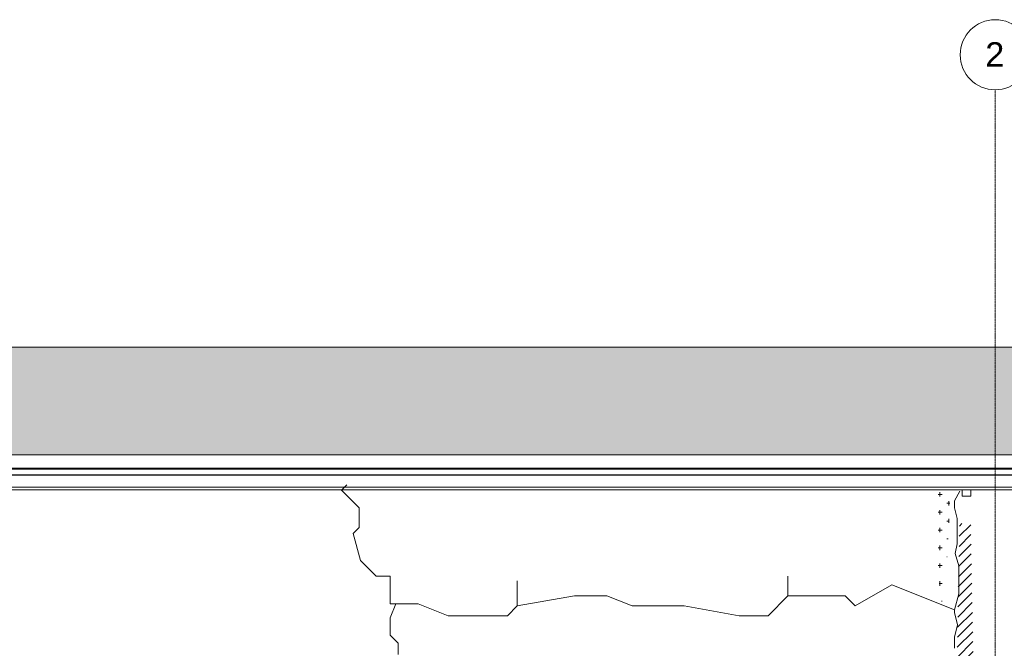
# Model space of a CAD drawing. Header units: millimetres. Extents: x -5998 to 64464, y -2232 to 8822.
# Tile 13 of 52: x 14850 to 21871, y 4046 to 8528. Entities that reach past the tile are written whole.
import ezdxf

# ---------------------------------------------------------------- set-up
doc = ezdxf.new("R2010")
doc.units = ezdxf.units.MM
doc.linetypes.add('_Traço - ponto', pattern=[16, 12, -2, 0, -2])
for name, color, linetype, lineweight in [('A-DETL', 90, 'Continuous', 18), ('A-DETL-GENF', 92, 'Continuous', 18), ('A-GLAZ-CWMG', 51, 'Continuous', 18), ('A-ROOF', 132, 'Continuous', 18), ('A-ROOF-OTLN', 132, 'Continuous', 18), ('A-ROOF-PATT', 132, 'Continuous', 18), ('A-WALL', 113, 'Continuous', 18), ('S-GRID', 1, 'Continuous', 9), ('S-GRID-IDEN', 1, 'Continuous', 9)]:
    doc.layers.add(name, color=color, linetype=linetype, lineweight=lineweight)
doc.styles.add('Arial_2', font='arial.ttf', dxfattribs={"height": 174.9999999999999})

# ---------------------------------------------------------------- blocks, each defined once
blk = doc.blocks.new('Rectangular Mullion - 6x12 cm 2-4090239-ELEVAÇÃO 3 - MAPEAMENTO DE DANOS')
at = {"layer": 'A-GLAZ-CWMG'}
for p, q in [((21571.1149374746, 5328.699999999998), (21571.1149374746, 5329.985620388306)), ((21571.1149374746, 5175.08754440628), (21571.1149374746, 5132.139411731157)), ((21571.1149374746, 5132.139411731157), (21631.1149374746, 5132.139411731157)), ((21631.1149374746, 5132.139411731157), (21631.1149374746, 5175.08754440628))]:
    blk.add_line(p, q, dxfattribs=at)
blk = doc.blocks.new('Grid - Head Grid-11506-ELEVAÇÃO 3 - MAPEAMENTO DE DANOS')
at = {"layer": 'S-GRID-IDEN'}
blk.add_circle((29896.11493747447, 8278.481073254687), 250, dxfattribs=at)

msp = doc.modelspace()

# ---------------------------------------------------------------- hatches: boundary and pattern name
at = {"layer": 'A-DETL-GENF'}
h = msp.add_hatch(dxfattribs=at)
h.set_pattern_fill('FP_10', color=34, style=0, pattern_type=2)
h.set_pattern_definition([(270, (11188.586, 127), (127, 7.776507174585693e-15), [15.875, -111.125]), (0, (11188.586, 127), (0, 127), [15.875, -111.125]), (270, (11315.586, 127), (127, 7.776507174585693e-15), [15.875, -111.125]), (180, (11315.586, 127), (-1.555301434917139e-14, -127), [15.875, -111.125]), (270, (11252.086, 63.5), (127, 7.776507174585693e-15), [15.875, -111.125]), (180, (11252.086, 63.5), (-1.555301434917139e-14, -127), [15.875, -111.125]), (90, (11252.086, 63.5), (-127, 7.776507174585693e-15), [15.875, -111.125]), (0, (11252.086, 63.5), (0, 127), [15.875, -111.125]), (90, (11188.586, 0), (-127, 7.776507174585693e-15), [15.875, -111.125]), (0, (11188.586, 0), (0, 127), [15.875, -111.125]), (90, (11315.586, 0), (-127, 7.776507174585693e-15), [15.875, -111.125]), (180, (11315.586, 0), (-1.555301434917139e-14, -127), [15.875, -111.125])])
h.paths.add_polyline_path([(21438.41310543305, 4255.853303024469), (21489.15524776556, 5188.505340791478), (21400.02426226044, 5188.505340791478), (21400.02426226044, 4568.505340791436), (21408.53909286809, 4499.157610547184)], flags=0)
h = msp.add_hatch(dxfattribs=at)
h.set_pattern_fill('FP_9', color=231, style=0, pattern_type=2)
h.set_pattern_definition([(45, (11188.586, 0), (-35.35533905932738, 35.35533905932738), [])])
h.paths.add_polyline_path([(21625.75595362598, 1279.999999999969), (21695.50129300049, 1279.999999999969), (21631.1149374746, 4968.691837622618), (21629.75197052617, 4958.339075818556), (21625.75595362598, 4948.69183762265), (21619.39920872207, 4940.407566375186), (21611.1149374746, 4934.050821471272), (21601.46769927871, 4930.054804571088), (21591.1149374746, 4928.69183762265), (21580.7621756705, 4930.054804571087), (21571.1149374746, 4934.050821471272), (21562.83066622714, 4940.407566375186), (21556.47392132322, 4948.691837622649), (21552.47790442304, 4958.339075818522), (21551.1149374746, 4968.69183762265), (21486.72858194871, 1280.000000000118), (21619.39920872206, 1279.999999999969)], flags=0)
h.paths.add_polyline_path([(14684.24877254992, 1279.999999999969), (14827.27216112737, 1279.999999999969), (14762.88580560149, 4968.691837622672), (14760.7649267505, 4956.509314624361), (14757.52682175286, 4948.691837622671), (14751.17007684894, 4940.40756637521), (14742.88580560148, 4934.050821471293), (14733.23856740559, 4930.054804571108), (14722.88580560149, 4928.691837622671), (14712.53304379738, 4930.054804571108), (14702.88580560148, 4934.050821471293), (14694.00552533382, 4941.184300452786), (14687.67587115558, 4950.065327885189), (14684.24877254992, 4958.339075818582), (14682.88580560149, 4968.69183762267), (14618.49945007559, 1279.999999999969)], flags=0)
h.paths.add_polyline_path([(10263.98875287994, 1279.999999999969), (10378.72787020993, 1279.999999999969), (10314.34151468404, 4968.691837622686), (10312.22206692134, 4956.512769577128), (10308.98253083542, 4948.691837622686), (10302.6257859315, 4940.407566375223), (10294.34151468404, 4934.050821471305), (10284.69427648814, 4930.054804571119), (10274.34151468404, 4928.691837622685), (10263.51389144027, 4930.251498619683), (10253.26866119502, 4934.874050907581), (10246.05724343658, 4940.407566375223), (10239.13413490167, 4950.059160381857), (10235.70448163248, 4958.339075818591), (10234.34151468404, 4968.691837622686), (10169.95515915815, 1279.999999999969), (10254.34151468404, 1279.999999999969)], flags=0)
at = {"layer": 'A-ROOF-PATT'}
h = msp.add_hatch(dxfattribs=at)
h.set_pattern_fill('FP_6', color=256, style=0, pattern_type=2)
h.set_pattern_definition([(302.475, (-48.806, 5052.537), (266.7021495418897, -349.2024507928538), [4.967, -491.749]), (0, (-63.474, 5048.347), (0, 69.84), [17.335, -249.364]), (283.309, (-55.473, 5087.807), (266.6991930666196, -1117.447754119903), [40.549, -8069.233]), (0, (-267.5, 5053.585), (0, 69.84), [46.672, -220.027]), (0, (-267.5, 5048.347), (0, 69.84), [45.339, -221.361]), (318.883, (-71.475, 5055.331), (266.7025819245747, -209.5194293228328), [10.62, -1051.422]), (337.836, (-83.477, 5060.22), (533.3998426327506, -209.5251483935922), [12.959, -2578.855]), (346.502, (-99.479, 5064.061), (2933.702941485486, -698.3917018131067), [16.457, -3274.859]), (354.719, (-122.148, 5066.156), (800.0994624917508, -69.84694571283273), [22.766, -4530.458]), (357.858, (-134.15, 5071.045), (266.6994189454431, 0.001778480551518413), [18.682, -1849.524]), (354.489, (-115.481, 5070.347), (2933.698856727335, -279.3755416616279), [25.454, -5065.374]), (348.168, (-90.14399999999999, 5067.902), (1066.800657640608, -209.5203859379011), [20.437, -1342.012]), (339.148, (-70.142, 5063.712), (2400.303585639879, -907.934619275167), [15.697, -3123.624]), (76.69099999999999, (-222.161, 5048.347), (1600.193716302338, 6774.52759762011), [40.549, -8069.233]), (75.24600000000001, (-212.826, 5017.965999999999), (266.6943395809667, 1047.608680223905), [31.416, -2063.017]), (284.754, (-63.474, 5048.347), (266.694036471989, -977.7679812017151), [31.416, -2063.017]), (0, (-144.818, 5066.156), (0, 69.84), [22.669, -244.03]), (6.292, (-170.154, 5063.363), (1866.900251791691, 209.520009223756), [25.49, -5072.519]), (13.262, (-183.489, 5060.22), (266.6993578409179, 69.84258165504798), [13.7, -2726.369]), (20.134, (-196.824, 5055.331), (533.3992373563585, 209.5240139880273), [14.203, -1406.09]), (41.117, (-204.825, 5048.347), (533.4062068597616, 488.8781192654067), [10.62, -1051.422]), (0, (-222.161, 5048.347), (0, 69.84), [17.335, -249.364]), (57.52499999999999, (-222.161, 5048.347), (0.0003463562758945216, 69.83998540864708), [4.967, -491.749]), (39.962, (-219.494, 5052.537), (1066.808785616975, 907.9217482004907), [8.699, -1731.107]), (20.85199999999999, (-212.826, 5058.124), (533.4013274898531, 209.5231310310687), [15.697, -3123.624]), (11.832, (-198.158, 5063.712), (266.7004210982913, 69.83986643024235), [20.437, -1342.012]), (5.511, (-178.155, 5067.902), (2133.599206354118, 209.5316551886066), [25.454, -5065.374]), (2.142, (-152.819, 5070.347), (1600.200199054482, 69.82826583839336), [18.682, -1849.524]), (320.038, (-55.473, 5058.124), (266.7021078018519, -209.520462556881), [8.699, -1731.107]), (0, (-47.472, 5053.585), (0, 69.84), [46.672, -220.027]), (0, (-46.139, 5048.347), (0, 69.84), [45.339, -221.361])])
h.paths.add_polyline_path([(16270.22450598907, 5426.49596607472), (21981.11493747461, 5426.49596607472), (21981.1149374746, 6193.943912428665), (9918.614937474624, 6193.871364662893), (9918.614937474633, 5426.49596607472), (15668.38308937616, 5426.49596607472)], flags=0)
h = msp.add_hatch(dxfattribs=at)
h.set_pattern_fill('FP_3', color=256, style=0, pattern_type=2)
h.set_pattern_definition([(308.171, (-48.806, 9046.074), (235.1514435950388, -242.5912643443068), [4.315999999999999, -427.2359999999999]), (0, (-63.475, 9042.681999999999), (0, 56.54600000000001), [17.335, -249.364]), (286.287, (-55.474, 9074.63), (266.3467359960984, -903.5226574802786), [33.284, -6623.526]), (0, (-267.5, 9046.923), (0, 56.54600000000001), [46.672, -220.027]), (0, (-267.5, 9042.681999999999), (0, 56.54600000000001), [45.339, -221.361]), (324.75, (-71.476, 9048.336), (235.5330598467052, -147.60915829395), [9.797, -969.95]), (341.747, (-83.477, 9052.294), (510.1799773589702, -161.9785937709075), [12.637, -2514.845]), (349.002, (-99.479, 9055.404), (2913.327312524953, -561.4753761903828), [16.301, -3243.982]), (355.721, (-122.149, 9057.101), (790.7478507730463, -55.83890298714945), [22.733, -4523.843]), (358.265, (-134.15, 9061.059000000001), (256.5209117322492, 0.3074996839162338), [18.678, -1849.079]), (355.534, (-115.481, 9060.493), (2925.05738552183, -225.4845388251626), [25.414, -5057.322]), (350.373, (-90.145, 9058.514000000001), (1018.48937318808, -161.4490400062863), [20.288, -1332.258]), (342.8609999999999, (-70.142, 9055.122), (2380.568377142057, -728.9923259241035), [15.35, -3054.696]), (73.71300000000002, (-222.161, 9042.681999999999), (1600.548778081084, 5486.143517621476), [33.284, -6623.526]), (71.98100000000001, (-212.827, 9018.084), (268.3782774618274, 853.3261573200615), [25.866, -1698.53]), (288.019, (-63.475, 9042.681999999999), (265.0332062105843, -786.4950993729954), [25.866, -1698.53]), (0, (-144.818, 9057.101), (0, 56.54600000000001), [22.669, -244.03]), (5.101, (-170.155, 9054.839), (1876.414355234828, 170.4743158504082), [25.437, -5062.014]), (10.803, (-183.49, 9052.294), (291.1403693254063, 61.20800171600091), [13.576, -2701.545]), (16.532, (-196.825, 9048.336), (577.6880077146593, 182.7795179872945), [13.91, -1377.096]), (35.25, (-204.826, 9042.681999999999), (564.5698705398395, 417.8476873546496), [9.797, -969.95]), (0, (-222.161, 9042.681999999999), (0, 56.54600000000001), [17.335, -249.364]), (51.82899999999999, (-222.161, 9042.681999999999), (31.55224883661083, 96.68188394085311), [4.315999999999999, -427.2359999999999]), (34.155, (-219.494, 9046.074), (1086.672676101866, 748.563466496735), [8.057, -1603.394]), (17.139, (-212.827, 9050.598), (553.1450048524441, 175.7221231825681), [15.35, -3054.696]), (9.627, (-198.158, 9055.122), (315.0091809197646, 64.74178277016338), [20.288, -1332.258]), (4.465999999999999, (-178.156, 9058.514000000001), (2142.245988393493, 170.2954030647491), [25.414, -5057.322]), (1.735, (-152.819, 9060.493), (1610.378818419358, 56.85723969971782), [18.678, -1849.079]), (325.845, (-55.474, 9050.598), (246.8389487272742, -156.1598584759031), [8.057, -1603.394]), (0, (-47.473, 9046.923), (0, 56.54600000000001), [46.672, -220.027]), (0, (-46.139, 9042.681999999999), (0, 56.54600000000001), [45.339, -221.361])])
h.paths.add_polyline_path([(17473.90733921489, 5328.700000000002), (19119.57391793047, 5328.700000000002), (19113.98426406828, 5329.985620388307), (12505.97631846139, 5329.985620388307), (12498.2847500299, 5328.764941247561), (16872.06592260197, 5328.700000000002)], flags=0)
h = msp.add_hatch(dxfattribs=at)
h.set_pattern_fill('FP_1', color=256, style=0, pattern_type=2)
h.set_pattern_definition([(302.461, (-48.806, 6639.996), (243.4959903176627, -312.9094307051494), [4.968999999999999, -491.939]), (0, (-63.475, 6635.803000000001), (0, 69.878), [17.335, -249.364]), (283.302, (-55.474, 6675.285), (266.4667241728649, -1117.074516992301), [40.57, -8073.388000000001]), (0, (-267.5, 6641.044), (0, 69.878), [46.672, -220.027]), (0, (-267.5, 6635.803000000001), (0, 69.878), [45.339, -221.361]), (318.867, (-71.476, 6642.791), (240.8461630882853, -187.0548111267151), [10.623, -1051.669]), (337.826, (-83.477, 6647.683000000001), (511.871890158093, -200.8559081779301), [12.96, -2579.054]), (346.4949999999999, (-99.479, 6651.526), (2914.207281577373, -694.0852352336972), [16.457, -3274.956]), (354.717, (-122.149, 6653.621999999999), (791.0069874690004, -69.03232889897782), [22.76599999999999, -4530.477999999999]), (357.856, (-134.15, 6658.514), (256.7785933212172, 0.3698823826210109), [18.682, -1849.525]), (354.486, (-115.481, 6657.815), (2925.29541528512, -278.7173207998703), [25.454, -5065.399999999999]), (348.162, (-90.145, 6655.369000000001), (1020.37456933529, -199.8984934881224), [20.437, -1342.042]), (339.138, (-70.142, 6651.177), (2381.899326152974, -901.3968114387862), [15.698, -3123.839]), (76.69800000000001, (-222.161, 6635.803000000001), (1600.422584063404, 6779.191848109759), [40.57, -8073.388000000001]), (75.253, (-212.827, 6605.406), (267.8103914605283, 1052.371396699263), [31.432, -2064.066]), (284.747, (-63.475, 6635.803000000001), (265.601376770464, -974.0993663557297), [31.432, -2064.066]), (0, (-144.818, 6653.621999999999), (0, 69.878), [22.669, -244.03]), (6.294999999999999, (-170.155, 6650.826999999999), (1876.139943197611, 210.6402374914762), [25.49, -5072.552]), (13.269, (-183.49, 6647.683000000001), (290.1000229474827, 75.3985756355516), [13.701, -2726.447]), (20.144, (-196.825, 6642.791), (574.8193297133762, 224.8305941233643), [14.204, -1406.18]), (41.133, (-204.826, 6635.803000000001), (559.2558612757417, 511.7305950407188), [10.623, -1051.669]), (0, (-222.161, 6635.803000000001), (0, 69.878), [17.335, -249.364]), (57.539, (-222.161, 6635.803000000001), (23.20769424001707, 106.3610057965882), [4.968999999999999, -491.939]), (39.97799999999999, (-219.494, 6639.996), (1083.407851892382, 922.3535637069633), [8.701, -1731.496]), (20.862, (-212.827, 6645.585999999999), (551.812348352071, 216.6498715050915), [15.698, -3123.839]), (11.838, (-198.158, 6651.177), (313.1275882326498, 79.607760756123), [20.437, -1342.042]), (5.513999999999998, (-178.156, 6655.369000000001), (2142.001926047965, 210.4576007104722), [25.454, -5065.4]), (2.144, (-152.819, 6657.815), (1610.121584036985, 70.26164902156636), [18.682, -1849.525]), (320.022, (-55.474, 6645.585999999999), (250.0890280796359, -195.7109199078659), [8.701, -1731.496]), (0, (-47.473, 6641.044), (0, 69.878), [46.672, -220.027]), (0, (-46.139, 6635.803000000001), (0, 69.878), [45.339, -221.361])])
h.paths.add_polyline_path([(21571.1149374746, 5328.700000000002), (21571.1149374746, 5329.985620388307), (19113.98426406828, 5329.985620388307), (19119.91380954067, 5328.700000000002), (21385.8765471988, 5328.700000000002)], flags=0)

# ---------------------------------------------------------------- linework, layer by layer
at = {"layer": 'A-DETL'}
for p, q in [((17145.51514082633, 5173.850857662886), (17183.2124067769, 5211.548123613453)), ((17270.66599848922, 5048.699999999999), (17145.51514082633, 5173.850857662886)), ((21554.56154058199, 5166.147597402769), (21514.56154058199, 5096.865565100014)), ((21514.56154058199, 5096.865565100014), (21514.56154058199, 5048.699999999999)), ((17270.66599848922, 4907.545411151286), (17270.66599848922, 5048.699999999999)), ((21514.56154058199, 5048.699999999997), (21535.26706419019, 4971.425933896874)), ((21535.26706419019, 4971.425933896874), (21535.26706419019, 4911.425933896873)), ((17228.23959161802, 4865.119004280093), (17270.66599848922, 4907.545411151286)), ((17280.00340063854, 4671.93383902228), (17228.23959161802, 4865.119004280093)), ((21535.26706419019, 4911.425933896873), (21535.26706419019, 4791.425933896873)), ((21535.26706419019, 4791.425933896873), (21520.26706419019, 4722.143901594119)), ((21520.26706419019, 4722.143901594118), (21545.29881437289, 4635.486368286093)), ((17391.11493747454, 4560.822302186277), (17280.00340063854, 4671.933839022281)), ((21545.29881437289, 4635.486368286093), (21545.29881437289, 4595.486368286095)), ((21545.29881437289, 4595.486368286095), (21545.29881437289, 4495.486368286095)), ((17491.11493747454, 4560.822302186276), (17391.11493747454, 4560.822302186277)), ((17491.11493747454, 4363.66016381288), (17491.11493747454, 4560.822302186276)), ((18397.99767214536, 4348.057215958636), (18397.99767214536, 4528.057215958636)), ((20327.94076739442, 4420.019301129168), (20327.94076739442, 4560.82230218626)), ((21067.58499496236, 4499.308623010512), (20807.77737382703, 4349.308623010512)), ((21514.56154058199, 4320.773300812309), (21067.58499496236, 4499.308623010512)), ((21545.29881437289, 4495.486368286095), (21545.29881437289, 4435.486368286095)), ((21545.29881437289, 4435.486368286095), (21514.56154058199, 4320.773300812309)), ((17691.11493747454, 4363.66016381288), (17491.11493747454, 4363.66016381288)), ((17531.11493747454, 4363.66016381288), (17491.11493747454, 4263.517169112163)), ((17904.0745709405, 4278.597944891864), (17691.11493747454, 4363.66016381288)), ((18806.11493747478, 4420.019301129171), (18397.99767214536, 4348.057215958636)), ((19036.68395328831, 4420.019301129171), (18806.11493747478, 4420.019301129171)), ((19216.84642113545, 4348.057215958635), (19036.68395328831, 4420.019301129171)), ((20327.94076739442, 4420.019301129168), (20186.51941115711, 4278.597944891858)), ((20737.06669570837, 4420.019301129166), (20327.94076739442, 4420.019301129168)), ((20807.77737382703, 4349.308623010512), (20737.06669570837, 4420.019301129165)), ((18397.99767214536, 4348.057215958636), (18328.53840107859, 4278.597944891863)), ((19416.84642113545, 4348.057215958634), (19216.84642113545, 4348.057215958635)), ((19587.19183626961, 4348.057215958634), (19416.84642113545, 4348.057215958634)), ((19981.11493747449, 4278.597944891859), (19587.19183626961, 4348.057215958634)), ((21514.56154058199, 4320.773300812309), (21514.56154058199, 4300.773300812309)), ((21514.56154058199, 4300.773300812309), (21537.93383054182, 4213.546727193)), ((17491.11493747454, 4263.517169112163), (17491.11493747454, 4183.517169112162)), ((18004.0745709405, 4278.597944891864), (17904.0745709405, 4278.597944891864)), ((18131.1149374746, 4278.597944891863), (18004.0745709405, 4278.597944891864)), ((18328.53840107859, 4278.597944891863), (18131.1149374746, 4278.597944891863)), ((20186.51941115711, 4278.597944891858), (19981.11493747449, 4278.597944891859)), ((21537.93383054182, 4213.546727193), (21514.56154058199, 4126.320153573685)), ((17491.11493747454, 4183.517169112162), (17491.11493747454, 4138.872821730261)), ((17491.11493747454, 4138.872821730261), (17547.68347996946, 4082.304279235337)), ((17547.68347996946, 4082.304279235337), (17547.68347996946, 4002.304279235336)), ((21514.56154058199, 4126.320153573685), (21514.56154058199, 4046.320153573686))]:
    msp.add_line(p, q, dxfattribs=at)
at = {"layer": 'A-ROOF'}
for p, q in [((9918.61493747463, 6193.87136466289), (16133.14075986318, 6193.87136466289)), ((16133.14075986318, 6193.87136466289), (16133.48622541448, 6193.943912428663)), ((16133.48622541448, 6193.943912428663), (21981.11493747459, 6193.943912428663)), ((9918.614937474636, 5426.495966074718), (21981.1149374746, 5426.495966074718)), ((21981.1149374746, 5329.985620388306), (9918.614937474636, 5329.985620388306)), ((19113.98426406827, 5329.985620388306), (19119.57391793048, 5328.699999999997))]:
    msp.add_line(p, q, dxfattribs=at)
at = {"layer": 'A-ROOF-OTLN'}
for p, q in [((21981.1149374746, 5324.027531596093), (9918.614937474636, 5324.027531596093)), ((21981.1149374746, 5323.898730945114), (9918.614937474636, 5323.898730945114)), ((21981.1149374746, 5323.462952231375), (9918.614937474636, 5323.462952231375)), ((21981.1149374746, 5283.758163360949), (9918.614937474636, 5283.758163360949)), ((21981.1149374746, 5280.310126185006), (9918.614937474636, 5280.310126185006)), ((9918.614937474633, 5194.783699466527), (21981.11493747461, 5194.783699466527)), ((21981.1149374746, 5175.08754440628), (9918.614937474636, 5175.08754440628))]:
    msp.add_line(p, q, dxfattribs=at)
at = {"layer": 'A-WALL'}
for q in [(10351.11493747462, 5328.699999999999), (21631.11493747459, 5329.985620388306)]:
    msp.add_line((21631.11493747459, 5328.699999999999), q, dxfattribs=at)
at = {"layer": 'S-GRID', "linetype": '_Traço - ponto'}
msp.add_line((21806.11493747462, -2232.424189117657), (21806.11493747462, 8028.48107325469), dxfattribs=at)

# ---------------------------------------------------------------- block references
at = {"layer": 'A-GLAZ-CWMG'}
msp.add_blockref('Rectangular Mullion - 6x12 cm 2-4090239-ELEVAÇÃO 3 - MAPEAMENTO DE DANOS', (0, 0), dxfattribs=at)
at = {"layer": 'S-GRID-IDEN'}
msp.add_blockref('Grid - Head Grid-11506-ELEVAÇÃO 3 - MAPEAMENTO DE DANOS', (-8089.999999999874, 0), dxfattribs=at)

# ---------------------------------------------------------------- texts
at = {"layer": 'S-GRID-IDEN', "insert": (21734.80390271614, 8367.85277263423), "char_height": 174.9999999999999, "width": 168.3543749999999, "attachment_point": 1, "style": 'Arial_2'}
msp.add_mtext('2', dxfattribs=at)

doc.saveas('drawing.dxf')
